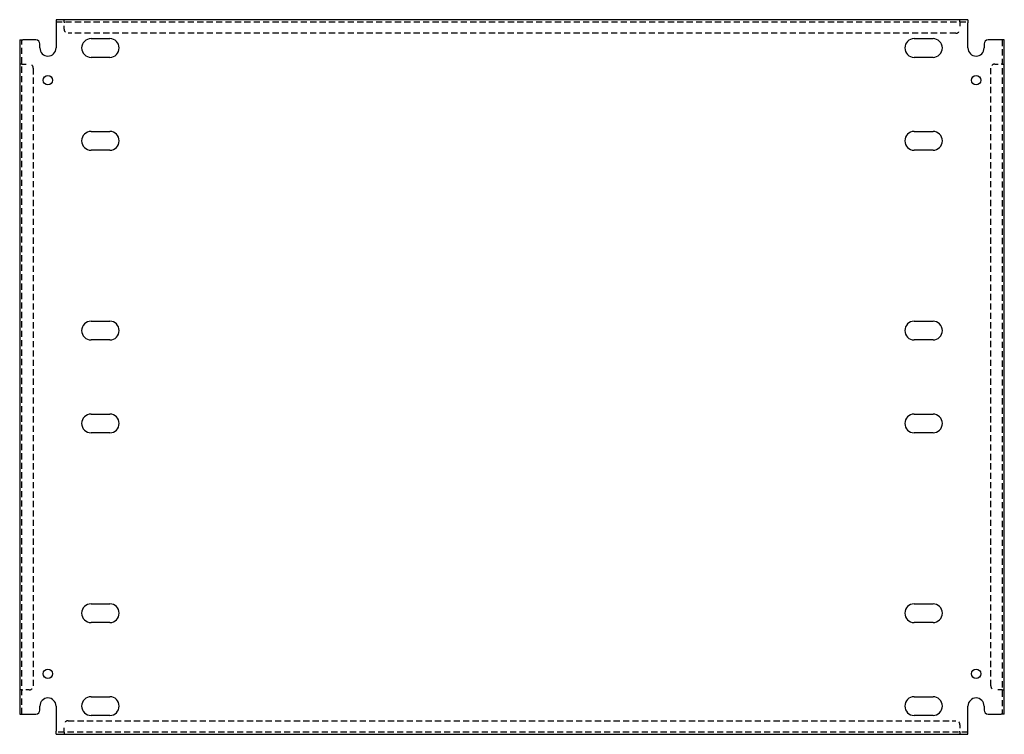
# Model space of a CAD drawing. Header units: inches. Extents: x 24.2 to 54.7, y 10.1 to 32.2.
import ezdxf

# ---------------------------------------------------------------- set-up
doc = ezdxf.new("R2010")
doc.units = ezdxf.units.IN
doc.header["$MEASUREMENT"] = 0
doc.linetypes.add('DASHED_SPACE', pattern=[0.2067, 0.1654, -0.0413])
doc.layers.add('Hidden Edges(ANSI)', color=7, linetype='DASHED_SPACE', lineweight=25)
doc.layers.add('Visible Edges(ANSI)', color=7, linetype='Continuous', lineweight=25)

msp = doc.modelspace()

# ---------------------------------------------------------------- linework, layer by layer
at = {"layer": 'Hidden Edges(ANSI)', "ltscale": 1.158233}
for p, q in [((25.3, 32.114), (53.55, 32.114)), ((53.55, 10.125), (25.3, 10.125))]:
    msp.add_line(p, q, dxfattribs=at)
at = {"layer": 'Hidden Edges(ANSI)', "ltscale": 0.129419}
for p, q in [((25.55, 32.114), (25.55, 32.182)), ((25.55, 32.114), (25.55, 32.182)), ((53.3, 32.114), (53.3, 32.182)), ((53.3, 32.114), (53.3, 32.182)), ((24.243, 30.808), (24.175, 30.808)), ((24.243, 30.807), (24.175, 30.807)), ((54.607, 30.808), (54.675, 30.808)), ((54.607, 30.807), (54.675, 30.807)), ((24.243, 11.432), (24.175, 11.432)), ((24.243, 11.432), (24.175, 11.432)), ((54.607, 11.432), (54.675, 11.432)), ((54.607, 11.432), (54.675, 11.432)), ((25.55, 10.125), (25.55, 10.057)), ((25.55, 10.125), (25.55, 10.057)), ((53.3, 10.125), (53.3, 10.057)), ((53.3, 10.125), (53.3, 10.057))]:
    msp.add_line(p, q, dxfattribs=at)
at = {"layer": 'Hidden Edges(ANSI)', "ltscale": 0.092649}
for p, q in [((25.55, 32.114), (25.55, 32.083)), ((53.3, 32.114), (53.3, 32.083)), ((24.243, 30.807), (24.274, 30.807)), ((54.607, 30.807), (54.576, 30.807)), ((24.243, 11.432), (24.274, 11.432)), ((54.607, 11.432), (54.576, 11.432)), ((25.55, 10.125), (25.55, 10.156)), ((53.3, 10.125), (53.3, 10.156))]:
    msp.add_line(p, q, dxfattribs=at)
at = {"layer": 'Hidden Edges(ANSI)', "ltscale": 0.369411}
for p, q in [((25.55, 31.889), (25.55, 32.083)), ((53.3, 32.083), (53.3, 31.889)), ((24.274, 30.807), (24.468, 30.807)), ((54.382, 30.807), (54.576, 30.807)), ((24.468, 11.432), (24.274, 11.432)), ((54.576, 11.432), (54.382, 11.432)), ((25.55, 10.156), (25.55, 10.35)), ((53.3, 10.35), (53.3, 10.156))]:
    msp.add_line(p, q, dxfattribs=at)
at = {"layer": 'Hidden Edges(ANSI)', "ltscale": 1.156896}
for p, q in [((53.175, 31.764), (25.675, 31.764)), ((25.675, 10.475), (53.175, 10.475))]:
    msp.add_line(p, q, dxfattribs=at)
at = {"layer": 'Hidden Edges(ANSI)', "ltscale": 1.160825}
for p, q in [((24.243, 10.682), (24.243, 31.557)), ((54.607, 31.557), (54.607, 10.682))]:
    msp.add_line(p, q, dxfattribs=at)
at = {"layer": 'Hidden Edges(ANSI)', "ltscale": 1.156567}
for p, q in [((24.593, 30.682), (24.593, 11.557)), ((54.257, 11.557), (54.257, 30.682))]:
    msp.add_line(p, q, dxfattribs=at)
at = {"layer": 'Hidden Edges(ANSI)', "ltscale": 0.373886}
for centre, start, end in [((25.675, 31.889), 180, 270), ((53.175, 31.889), 270, 0), ((24.468, 30.682), 0, 90), ((54.382, 30.682), 90, 180), ((24.468, 11.557), 270, 0), ((54.382, 11.557), 180, 270), ((25.675, 10.35), 90, 180), ((53.175, 10.35), 0, 90)]:
    msp.add_arc(centre, 0.125, start, end, dxfattribs=at)
at = {"layer": 'Visible Edges(ANSI)'}
for p, q in [((53.55, 32.182), (25.3, 32.182)), ((25.3, 32.182), (25.3, 32.083)), ((25.3, 32.083), (25.3, 31.307)), ((53.55, 32.182), (53.55, 32.083)), ((53.55, 31.307), (53.55, 32.083)), ((24.175, 31.557), (24.274, 31.557)), ((24.175, 31.557), (24.175, 10.682)), ((24.675, 31.557), (24.274, 31.557)), ((24.8, 31.307), (24.8, 31.432)), ((26.384, 31.597), (26.966, 31.597)), ((51.884, 31.597), (52.466, 31.597)), ((54.05, 31.432), (54.05, 31.307)), ((54.576, 31.557), (54.175, 31.557)), ((54.675, 31.557), (54.576, 31.557)), ((54.675, 10.682), (54.675, 31.557)), ((26.966, 31.017), (26.384, 31.017)), ((52.466, 31.017), (51.884, 31.017)), ((26.384, 28.722), (26.966, 28.722)), ((51.884, 28.722), (52.466, 28.722)), ((26.966, 28.142), (26.384, 28.142)), ((52.466, 28.142), (51.884, 28.142)), ((26.384, 22.847), (26.966, 22.847)), ((51.884, 22.847), (52.466, 22.847)), ((26.966, 22.267), (26.384, 22.267)), ((52.466, 22.267), (51.884, 22.267)), ((26.384, 19.972), (26.966, 19.972)), ((51.884, 19.972), (52.466, 19.972)), ((26.966, 19.392), (26.384, 19.392)), ((52.466, 19.392), (51.884, 19.392)), ((26.384, 14.097), (26.966, 14.097)), ((51.884, 14.097), (52.466, 14.097)), ((26.966, 13.517), (26.384, 13.517)), ((52.466, 13.517), (51.884, 13.517)), ((26.384, 11.222), (26.966, 11.222)), ((51.884, 11.222), (52.466, 11.222)), ((24.175, 10.682), (24.274, 10.682)), ((24.274, 10.682), (24.675, 10.682)), ((24.8, 10.807), (24.8, 10.932)), ((25.3, 10.932), (25.3, 10.156)), ((53.55, 10.156), (53.55, 10.932)), ((54.05, 10.932), (54.05, 10.807)), ((54.175, 10.682), (54.576, 10.682)), ((54.675, 10.682), (54.576, 10.682)), ((26.966, 10.642), (26.384, 10.642)), ((52.466, 10.642), (51.884, 10.642)), ((25.3, 10.057), (25.3, 10.156)), ((53.55, 10.057), (53.55, 10.156)), ((25.3, 10.057), (53.55, 10.057))]:
    msp.add_line(p, q, dxfattribs=at)
for centre in [(25.05, 30.307), (53.8, 30.307), (25.05, 11.932), (53.8, 11.932)]:
    msp.add_circle(centre, 0.145, dxfattribs=at)
for centre, radius, start, end in [((24.675, 31.432), 0.125, 0, 90), ((26.384, 31.307), 0.29, 90, 270), ((26.966, 31.307), 0.29, 270, 90), ((51.884, 31.307), 0.29, 90, 270), ((52.466, 31.307), 0.29, 270, 90), ((54.175, 31.432), 0.125, 90, 180), ((25.05, 31.307), 0.25, 180, 0), ((53.8, 31.307), 0.25, 180, 0), ((26.384, 28.432), 0.29, 90, 270), ((26.966, 28.432), 0.29, 270, 90), ((51.884, 28.432), 0.29, 90, 270), ((52.466, 28.432), 0.29, 270, 90), ((26.384, 22.557), 0.29, 90, 270), ((26.966, 22.557), 0.29, 270, 90), ((51.884, 22.557), 0.29, 90, 270), ((52.466, 22.557), 0.29, 270, 90), ((26.384, 19.682), 0.29, 90, 270), ((26.966, 19.682), 0.29, 270, 90), ((51.884, 19.682), 0.29, 90, 270), ((52.466, 19.682), 0.29, 270, 90), ((26.384, 13.807), 0.29, 90, 270), ((26.966, 13.807), 0.29, 270, 90), ((51.884, 13.807), 0.29, 90, 270), ((52.466, 13.807), 0.29, 270, 90), ((25.05, 10.932), 0.25, 0, 180), ((26.384, 10.932), 0.29, 90, 270), ((26.966, 10.932), 0.29, 270, 90), ((51.884, 10.932), 0.29, 90, 270), ((52.466, 10.932), 0.29, 270, 90), ((53.8, 10.932), 0.25, 0, 180), ((24.675, 10.807), 0.125, 270, 0), ((54.175, 10.807), 0.125, 180, 270)]:
    msp.add_arc(centre, radius, start, end, dxfattribs=at)

doc.saveas('drawing.dxf')
